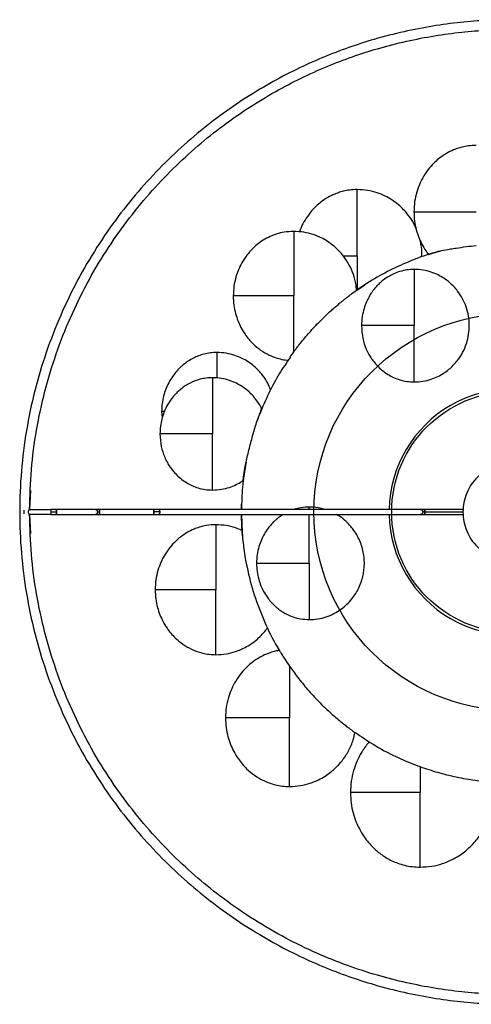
# Model space of a CAD drawing. Header units: millimetres. Extents: x -242 to 158, y -206 to 194.
# Tile 1 of 3: x -242 to -58, y -206 to 194. Entities that reach past the tile are written whole.
import ezdxf

# ---------------------------------------------------------------- set-up
doc = ezdxf.new("R2010")
doc.units = ezdxf.units.MM

msp = doc.modelspace()

# ---------------------------------------------------------------- linework, layer by layer
at = {"color": 7, "linetype": 'Continuous', "lineweight": 25}
for p, q in [((-71.91, 99.65), (-71.99, 99.63)), ((-184.17, 34.62), (-183.91, 32.19)), ((-144.98, 32.01), (-145.39, 30.9)), ((-150.41, 11.37), (-150.5, 10.78)), ((-150.43, 11.24), (-150.33, 11.8)), ((-237.45, 2.64), (-237.77, -5.15)), ((-151.81, -5.15), (-151.77, -3.01)), ((-239.95, -6.89), (-239.95, -5.42)), ((-237.83, -5.15), (-229.21, -5.15)), ((-229.21, -7.15), (-237.83, -7.15)), ((-237.77, -7.14), (-237.45, -14.95)), ((-211.08, -5.15), (-227.51, -5.15)), ((-227.51, -7.15), (-211.08, -7.15)), ((-187.34, -5.15), (-209.39, -5.15)), ((-209.39, -7.15), (-187.34, -7.15)), ((-78.99, -5.15), (-185.65, -5.15)), ((-185.65, -7.15), (-78.99, -7.15)), ((-61.83, -5.15), (-77.29, -5.15)), ((-77.29, -6.15), (-61.81, -6.15)), ((-77.29, -7.15), (-61.69, -7.15)), ((-136.45, -62.22), (-136.96, -61.35)), ((-104.92, -96.25), (-105.48, -95.86))]:
    msp.add_line(p, q, dxfattribs=at)
at = {"color": 7, "linetype": 'Continuous', "lineweight": 25, "flags": 128}
for points in [[(-104.85, 84), (-104.69, 84.1), (-101.68, 86.13)], [(-151.39, -15.83), (-151.64, -12.38), (-151.81, -7.15)]]:
    msp.add_lwpolyline(points, dxfattribs=at)
at = {"color": 7, "linetype": 'Continuous'}
for radius in [80.59, 48.95]:
    msp.add_circle((-41.81, -6.15), radius, dxfattribs=at)
at = {"color": 7, "linetype": 'Continuous', "lineweight": 25}
for start, end in [(61.146, 178.854), (181.146, 298.854)]:
    msp.add_arc((-41.81, -6.15), 50, start, end, dxfattribs=at)
for points, knots in [([(-41.81, 193.85), (-45.23, 193.8), (-52.24, 193.69), (-63, 192.82), (-74.24, 191.32), (-85.94, 189.05), (-97.33, 186.11), (-108.34, 182.57), (-118.91, 178.51), (-129.64, 173.66), (-140.45, 167.98), (-151.28, 161.4), (-162.02, 153.88), (-172.58, 145.38), (-182.86, 135.88), (-192.72, 125.37), (-202.04, 113.86), (-210.68, 101.38), (-218.51, 87.97), (-225.4, 73.72), (-231.23, 58.71), (-235.89, 43.08), (-239.29, 26.95), (-241.35, 10.49), (-242.04, -6.15), (-241.35, -22.79), (-239.29, -39.26), (-235.89, -55.38), (-231.23, -71.02), (-225.4, -86.02), (-218.51, -100.28), (-210.68, -113.68), (-202.04, -126.17), (-192.72, -137.68), (-182.86, -148.19), (-172.58, -157.68), (-162.02, -166.18), (-151.28, -173.7), (-140.45, -180.28), (-129.64, -185.97), (-118.91, -190.81), (-108.34, -194.87), (-97.33, -198.41), (-85.94, -201.35), (-74.24, -203.62), (-63, -205.12), (-52.24, -206), (-45.23, -206.1), (-41.81, -206.15)], [0, 0, 0, 0, 0.016322, 0.033479, 0.05151, 0.070452, 0.090341, 0.107661, 0.125675, 0.144395, 0.163829, 0.18398, 0.204846, 0.226418, 0.248682, 0.271613, 0.29518, 0.319343, 0.344053, 0.369251, 0.394871, 0.420839, 0.447075, 0.473492, 0.5, 0.526508, 0.552925, 0.579161, 0.605129, 0.630749, 0.655947, 0.680657, 0.70482, 0.728387, 0.751318, 0.773582, 0.795154, 0.81602, 0.836171, 0.855605, 0.874325, 0.892339, 0.909659, 0.929548, 0.94849, 0.966521, 0.983678, 1, 1, 1, 1]), ([(-237.81, -5.2), (-237.65, 0.22), (-237.34, 11.06), (-235.17, 27.14), (-231.81, 42.89), (-227.19, 58.14), (-221.44, 72.78), (-214.66, 86.68), (-206.97, 99.75), (-198.49, 111.91), (-189.36, 123.13), (-179.7, 133.37), (-169.65, 142.63), (-159.31, 150.9), (-148.8, 158.23), (-138.22, 164.64), (-127.65, 170.18), (-117.17, 174.9), (-106.84, 178.85), (-96.07, 182.3), (-84.94, 185.17), (-73.51, 187.38), (-62.52, 188.84), (-52.01, 189.7), (-45.15, 189.8), (-41.81, 189.85)], [0, 0, 0, 0, 0.053046, 0.1059, 0.158382, 0.210322, 0.26156, 0.311949, 0.361357, 0.409669, 0.456789, 0.502635, 0.547147, 0.590278, 0.631998, 0.67229, 0.71115, 0.748586, 0.784612, 0.819254, 0.859037, 0.896932, 0.933007, 0.967337, 1, 1, 1, 1]), ([(-56.51, 142.79), (-57.54, 142.75), (-59.44, 142.68), (-61.98, 142.18), (-63.99, 141.59), (-66.13, 140.78), (-68.56, 139.57), (-71.08, 137.87), (-73.4, 135.88), (-75.64, 133.48), (-77.7, 130.56), (-79.41, 127.26), (-80.68, 123.77), (-81.56, 119.91), (-81.67, 117.2), (-81.73, 115.83)], [0, 0, 0, 0, 0.075114, 0.138678, 0.188986, 0.227979, 0.306259, 0.38751, 0.450514, 0.530781, 0.628003, 0.7113, 0.802254, 0.899199, 1, 1, 1, 1]), ([(-104.8, 124.84), (-105.82, 124.8), (-107.72, 124.73), (-110.25, 124.23), (-112.25, 123.64), (-114.39, 122.83), (-116.81, 121.63), (-119.32, 119.94), (-121.64, 117.95), (-123.88, 115.55), (-125.91, 112.63), (-127.39, 109.91), (-127.97, 108.24), (-128.17, 107.64)], [0, 0, 0, 0, 0.099171, 0.183092, 0.249512, 0.300993, 0.404344, 0.511616, 0.594799, 0.700773, 0.829131, 0.939105, 1, 1, 1, 1]), ([(-104.8, 97.95), (-104.8, 99.71), (-104.8, 103.23), (-104.8, 108.31), (-104.8, 112.98), (-104.8, 117.08), (-104.8, 120.45), (-104.8, 122.99), (-104.8, 124.41), (-104.8, 125.01), (-104.8, 124.83), (-104.8, 124.83)], [0, 0, 0, 0, 0.1249066, 0.2496536, 0.3743758, 0.4992713, 0.6241249, 0.7488119, 0.8736202, 0.9985316, 1, 1, 1, 1]), ([(-80.86, 108.95), (-81.13, 109.59), (-81.94, 111.56), (-83.69, 114.14), (-85.86, 116.7), (-88.07, 118.79), (-90.57, 120.65), (-93.49, 122.31), (-96.79, 123.65), (-100.63, 124.64), (-103.38, 124.77), (-104.8, 124.84)], [0, 0, 0, 0, 0.0681818, 0.2096852, 0.3046428, 0.399388, 0.5092085, 0.6115782, 0.7292805, 0.8598387, 1, 1, 1, 1]), ([(-81.73, 115.83), (-81.68, 114.56), (-81.59, 112.09), (-80.86, 108.58), (-79.84, 105.46), (-78.5, 102.57), (-77.15, 100.26), (-76.1, 98.94), (-75.74, 98.48)], [0, 0, 0, 0, 0.203652, 0.395625, 0.571856, 0.729295, 0.906569, 1, 1, 1, 1]), ([(-81.62, 115.83), (-81.65, 115.83), (-81.73, 115.83), (-80.88, 115.83), (-78.8, 115.83), (-75.59, 115.83), (-71.57, 115.83), (-66.9, 115.83), (-61.81, 115.83), (-58.28, 115.83), (-56.51, 115.83)], [0, 0, 0, 0, 0.06794, 0.19722, 0.32616, 0.457826, 0.592165, 0.72787, 0.863848, 1, 1, 1, 1]), ([(-130.55, 107.84), (-130.55, 107.84), (-130.55, 108), (-130.55, 107.42), (-130.55, 106.03), (-130.55, 103.56), (-130.55, 100.27), (-130.55, 96.27), (-130.55, 91.71), (-130.55, 86.75), (-130.55, 83.32), (-130.55, 81.6)], [0, 0, 0, 0, 0.001468, 0.12638, 0.251188, 0.375875, 0.500729, 0.625624, 0.750346, 0.875093, 1, 1, 1, 1]), ([(-130.55, 107.84), (-131.85, 107.78), (-134.17, 107.66), (-137.12, 106.92), (-139.73, 105.98), (-142.27, 104.71), (-144.73, 103.06), (-146.99, 101.12), (-149.17, 98.78), (-151.17, 95.93), (-152.84, 92.72), (-154.08, 89.33), (-154.93, 85.57), (-155.04, 82.94), (-155.1, 81.6)], [0, 0, 0, 0, 0.097636, 0.173714, 0.227914, 0.3062, 0.387458, 0.450468, 0.530741, 0.627971, 0.711275, 0.802237, 0.89919, 1, 1, 1, 1]), ([(-105.03, 83.9), (-105.08, 84.67), (-105.23, 86.86), (-106.22, 90.35), (-107.9, 94.24), (-109.94, 97.4), (-112.07, 99.9), (-114.23, 101.94), (-116.67, 103.75), (-119.52, 105.37), (-122.74, 106.68), (-126.48, 107.65), (-129.16, 107.77), (-130.55, 107.84)], [0, 0, 0, 0, 0.059553, 0.170928, 0.280405, 0.389681, 0.463012, 0.536179, 0.620987, 0.700042, 0.790937, 0.891761, 1, 1, 1, 1]), ([(-78.51, 97.55), (-78.49, 97.79), (-78.36, 99.5), (-78.61, 101.87), (-79.17, 103.9), (-79.34, 104.51)], [0, 0, 0, 0, 0.104116, 0.726474, 1, 1, 1, 1]), ([(-69.99, 100.09), (-71.21, 99.79), (-75.27, 98.77), (-82.1, 96.31), (-90.51, 92.63), (-98.93, 88.07), (-104.26, 84.36), (-106.97, 82.47)], [0, 0, 0, 0, 0.091377, 0.304404, 0.527276, 0.759993, 1, 1, 1, 1]), ([(-71.94, 99.64), (-71.81, 99.68), (-71.56, 99.75), (-70.38, 100.05), (-68.81, 100.38), (-66.87, 100.71), (-65.74, 100.9), (-63.69, 101.21), (-60.64, 101.64), (-57.85, 101.99), (-56.51, 102.15)], [0, 0, 0, 0, 0.036834, 0.071772, 0.316504, 0.392382, 0.465453, 0.53581, 0.777436, 1, 1, 1, 1]), ([(-110.47, 97.95), (-110.33, 97.95), (-108.51, 97.95), (-106.58, 97.95), (-104.8, 97.95)], [0, 0, 0, 0, 0.077369, 1, 1, 1, 1]), ([(-104.8, 97.95), (-104.8, 96.58), (-104.8, 93.85), (-104.8, 90.13), (-104.8, 86.83), (-104.8, 84.96), (-104.8, 84.03)], [0, 0, 0, 0, 0.280225, 0.560227, 0.780092, 1, 1, 1, 1]), ([(-75.74, 98.49), (-75.75, 98.48), (-75.78, 98.48), (-75.53, 98.56), (-75.07, 98.7), (-74.52, 98.87), (-74.02, 99.03), (-73.24, 99.26), (-72.47, 99.49), (-71.94, 99.64)], [0, 0, 0, 0, 0.092941, 0.2936553, 0.48896, 0.5931622, 0.6934694, 0.7901755, 1, 1, 1, 1]), ([(-81.63, 92.4), (-82.63, 92.36), (-84.57, 92.28), (-87.33, 91.63), (-89.78, 90.72), (-92.05, 89.54), (-94.04, 88.18), (-95.73, 86.73), (-97.02, 85.4), (-98.04, 84.18), (-99.02, 82.84), (-100.02, 81.23), (-101.09, 79.09), (-102.07, 76.44), (-102.85, 73.18), (-102.95, 70.8), (-103.01, 69.55)], [0, 0, 0, 0, 0.086225, 0.167806, 0.243261, 0.311315, 0.388801, 0.450521, 0.503434, 0.549139, 0.588366, 0.647587, 0.712772, 0.794716, 0.891493, 1, 1, 1, 1]), ([(-81.63, 46.69), (-80.42, 46.74), (-78.09, 46.86), (-74.84, 47.69), (-72.07, 48.82), (-69.65, 50.19), (-67.57, 51.71), (-65.71, 53.43), (-63.77, 55.65), (-61.86, 58.58), (-60.3, 62.23), (-59.4, 66.04), (-59.14, 69.83), (-59.48, 73.56), (-60.42, 77.16), (-61.9, 80.55), (-63.67, 83.3), (-65.52, 85.48), (-67.4, 87.25), (-69.53, 88.84), (-72, 90.25), (-74.81, 91.39), (-78.08, 92.23), (-80.42, 92.35), (-81.63, 92.4)], [0, 0, 0, 0, 0.051198, 0.098632, 0.141076, 0.17761, 0.216102, 0.249686, 0.284837, 0.340002, 0.396695, 0.451716, 0.504144, 0.55652, 0.608997, 0.660571, 0.712047, 0.746606, 0.781102, 0.82104, 0.858326, 0.901235, 0.948857, 1, 1, 1, 1]), ([(-81.63, 92.31), (-81.63, 92.32), (-81.63, 92.36), (-81.63, 91.59), (-81.63, 90.08), (-81.63, 87.8), (-81.63, 84.61), (-81.63, 80.37), (-81.63, 75.12), (-81.63, 71.41), (-81.63, 69.55)], [0, 0, 0, 0, 0.060392, 0.171134, 0.283115, 0.397209, 0.513876, 0.672917, 0.83535, 1, 1, 1, 1]), ([(-155.1, 81.6), (-155.05, 80.36), (-154.96, 77.96), (-154.25, 74.54), (-153.25, 71.51), (-151.96, 68.69), (-150.46, 66.21), (-148.77, 64), (-146.71, 61.79), (-144, 59.55), (-140.33, 57.38), (-136.7, 56.13), (-134.12, 55.57), (-133.07, 55.51), (-132.92, 55.5)], [0, 0, 0, 0, 0.098823, 0.191979, 0.277496, 0.353894, 0.439918, 0.508877, 0.576607, 0.681576, 0.789989, 0.916659, 0.987978, 1, 1, 1, 1]), ([(-130.55, 81.6), (-132.27, 81.6), (-135.71, 81.6), (-140.66, 81.6), (-145.2, 81.6), (-149.12, 81.6), (-152.25, 81.6), (-154.27, 81.6), (-155.1, 81.6), (-155.02, 81.6), (-154.99, 81.6)], [0, 0, 0, 0, 0.136152, 0.27213, 0.407835, 0.542174, 0.67384, 0.80278, 0.93206, 1, 1, 1, 1]), ([(-130.55, 58.85), (-130.28, 59.22), (-129.75, 59.94), (-128.82, 61.16), (-127.62, 62.68), (-126.1, 64.54), (-124.16, 66.79), (-122.08, 69.09), (-119.85, 71.39), (-117.59, 73.6), (-115.65, 75.39), (-114.05, 76.81), (-112.71, 77.96), (-111.46, 79), (-110.3, 79.93), (-109.22, 80.77), (-108.11, 81.63), (-107.32, 82.22), (-106.99, 82.46), (-106.97, 82.47)], [0, 0, 0, 0, 0.054009, 0.105011, 0.153397, 0.232912, 0.306951, 0.383638, 0.46062, 0.537254, 0.612744, 0.660791, 0.711731, 0.766391, 0.814361, 0.865974, 0.921302, 0.995829, 1, 1, 1, 1]), ([(-130.55, 58.85), (-130.55, 59.79), (-130.55, 61.68), (-130.55, 65.49), (-130.55, 69.53), (-130.55, 73.62), (-130.55, 77.56), (-130.55, 80.25), (-130.55, 81.6)], [0, 0, 0, 0, 0.186573, 0.373331, 0.559903, 0.706462, 0.853172, 1, 1, 1, 1]), ([(-81.63, 69.55), (-83.43, 69.55), (-87.02, 69.55), (-92.1, 69.55), (-96.22, 69.55), (-99.28, 69.55), (-101.39, 69.55), (-102.6, 69.55), (-103.08, 69.55), (-102.96, 69.55), (-102.93, 69.55)], [0, 0, 0, 0, 0.173991, 0.345766, 0.512984, 0.633501, 0.748873, 0.860326, 0.971814, 1, 1, 1, 1]), ([(-103.01, 69.55), (-102.9, 67.8), (-102.7, 64.55), (-101.4, 60.65), (-100.08, 57.96), (-98.99, 56.21), (-97.86, 54.67), (-96.48, 53.08), (-94.61, 51.34), (-92.4, 49.75), (-89.95, 48.44), (-87.4, 47.48), (-84.59, 46.82), (-82.63, 46.73), (-81.63, 46.69)], [0, 0, 0, 0, 0.150568, 0.280142, 0.351522, 0.409565, 0.45768, 0.517313, 0.591326, 0.678662, 0.751916, 0.830704, 0.913837, 1, 1, 1, 1]), ([(-81.63, 46.75), (-81.63, 46.77), (-81.63, 46.81), (-81.63, 47.73), (-81.63, 49.33), (-81.63, 51.64), (-81.63, 54.49), (-81.63, 57.81), (-81.63, 61.51), (-81.63, 65.46), (-81.63, 68.18), (-81.63, 69.55)], [0, 0, 0, 0, 0.083071, 0.191093, 0.300429, 0.411889, 0.525793, 0.641921, 0.759927, 0.879516, 1, 1, 1, 1]), ([(-161.71, 58.64), (-162.62, 58.61), (-164.39, 58.54), (-166.92, 58.03), (-169.2, 57.3), (-171.35, 56.34), (-173.28, 55.22), (-174.97, 54), (-176.49, 52.71), (-178.06, 51.12), (-179.77, 48.97), (-181.29, 46.47), (-182.53, 43.75), (-183.43, 40.93), (-184.05, 37.85), (-184.13, 35.71), (-184.17, 34.62)], [0, 0, 0, 0, 0.074924, 0.145732, 0.211359, 0.27088, 0.339438, 0.394496, 0.442351, 0.503277, 0.578542, 0.667647, 0.742844, 0.8242, 0.910444, 1, 1, 1, 1]), ([(-161.71, 58.64), (-161.71, 58.64), (-161.71, 58.79), (-161.71, 58.26), (-161.71, 56.99), (-161.71, 54.72), (-161.71, 51.82), (-161.71, 49.41), (-161.71, 48.25)], [0, 0, 0, 0, 0.002385, 0.205282, 0.408011, 0.610543, 0.813346, 1, 1, 1, 1]), ([(-139.95, 43.59), (-140.3, 44.46), (-141.13, 46.51), (-142.85, 49.08), (-144.79, 51.37), (-146.77, 53.24), (-149, 54.9), (-151.6, 56.38), (-154.55, 57.58), (-157.98, 58.46), (-160.44, 58.58), (-161.71, 58.64)], [0, 0, 0, 0, 0.0993171, 0.2360923, 0.3278771, 0.4194566, 0.5256075, 0.6245567, 0.7383262, 0.864522, 1, 1, 1, 1]), ([(-131.9, 56.74), (-133.45, 54.51), (-136.71, 49.82), (-140.84, 42.06), (-143.18, 36.47), (-144.36, 33.65)], [0, 0, 0, 0, 0.309222, 0.650591, 1, 1, 1, 1]), ([(-132.01, 56.81), (-131.87, 57.01), (-131.51, 57.53), (-130.92, 58.35), (-130.55, 58.85)], [0, 0, 0, 0, 0.392416, 1, 1, 1, 1]), ([(-163.52, 48.4), (-164.38, 48.37), (-166.07, 48.31), (-169.15, 47.68), (-172.03, 46.6), (-174.52, 45.16), (-176.12, 44), (-177.56, 42.77), (-179.05, 41.25), (-180.68, 39.21), (-182.12, 36.84), (-183.3, 34.25), (-184.16, 31.58), (-184.75, 28.65), (-184.82, 26.62), (-184.86, 25.58)], [0, 0, 0, 0, 0.074937, 0.145757, 0.270752, 0.339322, 0.394389, 0.442253, 0.50319, 0.578468, 0.667589, 0.742799, 0.824169, 0.910428, 1, 1, 1, 1]), ([(-163.52, 48.4), (-163.52, 48.4), (-163.52, 48.55), (-163.52, 48.04), (-163.52, 46.83), (-163.52, 44.68), (-163.52, 41.82), (-163.52, 38.34), (-163.52, 34.38), (-163.52, 30.06), (-163.52, 27.07), (-163.52, 25.58)], [0, 0, 0, 0, 0.001468, 0.12638, 0.251188, 0.375875, 0.500729, 0.625624, 0.750346, 0.875093, 1, 1, 1, 1]), ([(-143.55, 35.71), (-143.66, 35.99), (-144.25, 37.39), (-145.61, 39.32), (-147.44, 41.5), (-149.32, 43.27), (-151.44, 44.85), (-153.92, 46.26), (-156.72, 47.4), (-159.98, 48.24), (-162.31, 48.35), (-163.52, 48.4)], [0, 0, 0, 0, 0.036161, 0.182527, 0.280748, 0.378749, 0.492343, 0.59823, 0.719977, 0.855022, 1, 1, 1, 1]), ([(-183.08, 34.62), (-183.14, 34.62), (-183.83, 34.62), (-184.15, 34.62), (-184.1, 34.62), (-184.08, 34.62)], [0, 0, 0, 0, 0.0591088, 0.6758694, 1, 1, 1, 1]), ([(-145.38, 30.93), (-145.29, 31.16), (-145.11, 31.66), (-144.73, 32.68), (-144.26, 33.92), (-143.81, 35.03), (-143.54, 35.69), (-143.54, 35.71), (-143.53, 35.71)], [0, 0, 0, 0, 0.0808983, 0.1673103, 0.3827921, 0.6127289, 0.8350805, 1, 1, 1, 1]), ([(-150.33, 11.8), (-150.19, 12.57), (-149.89, 14.11), (-149.26, 16.83), (-148.55, 19.71), (-147.79, 22.64), (-147.16, 25.02), (-146.66, 26.82), (-146.1, 28.77), (-145.68, 30.03), (-145.38, 30.93)], [0, 0, 0, 0, 0.13831, 0.276517, 0.414642, 0.551405, 0.688713, 0.757182, 0.827161, 1, 1, 1, 1]), ([(-184.86, 25.58), (-184.76, 23.84), (-184.55, 20.6), (-183.26, 16.72), (-181.95, 14.03), (-180.87, 12.29), (-179.74, 10.75), (-178.36, 9.16), (-176.5, 7.42), (-174.29, 5.83), (-171.84, 4.52), (-169.29, 3.55), (-166.48, 2.89), (-164.52, 2.8), (-163.52, 2.76)], [0, 0, 0, 0, 0.150087, 0.279355, 0.350683, 0.408816, 0.456872, 0.516302, 0.590259, 0.677684, 0.751096, 0.830109, 0.913521, 1, 1, 1, 1]), ([(-163.52, 25.58), (-165.01, 25.58), (-168, 25.58), (-172.31, 25.58), (-176.26, 25.58), (-179.67, 25.58), (-182.38, 25.58), (-184.14, 25.58), (-184.86, 25.58), (-184.8, 25.58), (-184.77, 25.58)], [0, 0, 0, 0, 0.136151, 0.272129, 0.407834, 0.542173, 0.673838, 0.802778, 0.932058, 1, 1, 1, 1]), ([(-163.52, 2.76), (-163.52, 2.76), (-163.52, 2.61), (-163.52, 3.12), (-163.52, 4.33), (-163.52, 6.48), (-163.52, 9.34), (-163.52, 12.82), (-163.52, 16.78), (-163.52, 21.1), (-163.52, 24.09), (-163.52, 25.58)], [0, 0, 0, 0, 0.001468, 0.12638, 0.251188, 0.375875, 0.500729, 0.625624, 0.750346, 0.875093, 1, 1, 1, 1]), ([(-149.87, 14.14), (-150.45, 10.75), (-151.56, 4.37), (-151.67, -2.11), (-151.72, -5.15)], [0, 0, 0, 0, 0.530871, 1, 1, 1, 1]), ([(-151.06, 6.7), (-151.06, 6.68), (-151.07, 6.63), (-151.01, 7.15), (-150.88, 8.14), (-150.7, 9.51), (-150.52, 10.66), (-150.43, 11.24)], [0, 0, 0, 0, 0.117797, 0.353876, 0.588924, 0.792659, 1, 1, 1, 1]), ([(-163.52, 2.76), (-162.31, 2.81), (-159.99, 2.93), (-156.75, 3.75), (-154, 4.89), (-152.13, 5.88), (-151.24, 6.54), (-151.05, 6.68)], [0, 0, 0, 0, 0.272048, 0.524181, 0.749985, 0.944627, 1, 1, 1, 1]), ([(-237.83, -7.15), (-237.85, -7.15), (-237.87, -7.14), (-237.96, -7.06), (-238.09, -6.88), (-238.22, -6.61), (-238.29, -6.36), (-238.31, -6.15), (-238.29, -5.95), (-238.22, -5.69), (-238.09, -5.42), (-237.96, -5.25), (-237.87, -5.16), (-237.85, -5.16), (-237.83, -5.15)], [0, 0, 0, 0, 0.06163, 0.125035, 0.249887, 0.374712, 0.437531, 0.50009, 0.562846, 0.625619, 0.750007, 0.874752, 0.938267, 1, 1, 1, 1]), ([(-41.81, -202.15), (-45.15, -202.1), (-52.01, -202), (-62.52, -201.15), (-73.51, -199.69), (-84.94, -197.47), (-96.78, -194.43), (-108.96, -190.45), (-121.43, -185.43), (-134.07, -179.28), (-146.78, -171.91), (-158.66, -163.73), (-169.65, -154.93), (-179.7, -145.68), (-189.36, -135.44), (-198.49, -124.22), (-206.97, -112.05), (-214.66, -98.98), (-221.44, -85.09), (-227.19, -70.45), (-231.81, -55.19), (-235.17, -39.45), (-237.34, -23.36), (-237.65, -12.53), (-237.81, -7.1)], [0, 0, 0, 0, 0.032663, 0.066994, 0.10307, 0.140965, 0.180749, 0.222482, 0.266217, 0.311991, 0.359823, 0.409713, 0.452845, 0.497357, 0.543205, 0.590325, 0.638638, 0.688046, 0.738436, 0.789675, 0.841616, 0.894099, 0.946953, 1, 1, 1, 1]), ([(-227.51, -5.15), (-227.61, -5.15), (-227.81, -5.15), (-228.23, -5.15), (-228.71, -5.15), (-229.04, -5.15), (-229.21, -5.15)], [0, 0, 0, 0, 0.245958, 0.5, 0.754042, 1, 1, 1, 1]), ([(-229.21, -5.15), (-229.21, -5.17), (-229.21, -5.19), (-229.21, -5.31), (-229.21, -5.43), (-229.21, -5.59), (-229.21, -5.83), (-229.21, -6.02), (-229.21, -6.15)], [0, 0, 0, 0, 0.235606, 0.363365, 0.494595, 0.626614, 0.756648, 1, 1, 1, 1]), ([(-229.21, -6.15), (-229.21, -6.28), (-229.21, -6.48), (-229.21, -6.71), (-229.21, -6.87), (-229.21, -7), (-229.21, -7.12), (-229.21, -7.14), (-229.21, -7.15)], [0, 0, 0, 0, 0.243352, 0.373386, 0.505405, 0.636635, 0.764394, 1, 1, 1, 1]), ([(-229.21, -6.15), (-228.96, -6.15), (-228.45, -6.15), (-227.74, -6.15), (-227.11, -6.15), (-226.81, -6.15), (-226.67, -6.15)], [0, 0, 0, 0, 0.245958, 0.5, 0.754042, 1, 1, 1, 1]), ([(-229.21, -7.15), (-229.04, -7.15), (-228.71, -7.15), (-228.23, -7.15), (-227.81, -7.15), (-227.61, -7.15), (-227.51, -7.15)], [0, 0, 0, 0, 0.245958, 0.5, 0.754042, 1, 1, 1, 1]), ([(-226.67, -6.15), (-226.68, -6.02), (-226.7, -5.83), (-226.8, -5.59), (-226.91, -5.43), (-227.05, -5.31), (-227.25, -5.19), (-227.41, -5.17), (-227.51, -5.15)], [0, 0, 0, 0, 0.243352, 0.373386, 0.505405, 0.636635, 0.764394, 1, 1, 1, 1]), ([(-227.51, -7.15), (-227.41, -7.14), (-227.25, -7.12), (-227.05, -7), (-226.91, -6.87), (-226.8, -6.71), (-226.7, -6.48), (-226.68, -6.28), (-226.67, -6.15)], [0, 0, 0, 0, 0.235606, 0.363365, 0.494595, 0.626614, 0.756648, 1, 1, 1, 1]), ([(-209.39, -5.15), (-209.55, -5.15), (-209.89, -5.15), (-210.36, -5.15), (-210.78, -5.15), (-210.98, -5.15), (-211.08, -5.15)], [0, 0, 0, 0, 0.245958, 0.5, 0.754042, 1, 1, 1, 1]), ([(-211.08, -5.15), (-210.98, -5.17), (-210.81, -5.19), (-210.62, -5.31), (-210.48, -5.43), (-210.37, -5.59), (-210.26, -5.83), (-210.25, -6.02), (-210.23, -6.15)], [0, 0, 0, 0, 0.235606, 0.363365, 0.494595, 0.626614, 0.756648, 1, 1, 1, 1]), ([(-210.23, -6.15), (-210.25, -6.28), (-210.26, -6.48), (-210.37, -6.71), (-210.48, -6.87), (-210.62, -7), (-210.81, -7.12), (-210.98, -7.14), (-211.08, -7.15)], [0, 0, 0, 0, 0.243352, 0.373386, 0.505405, 0.636635, 0.764394, 1, 1, 1, 1]), ([(-211.08, -7.15), (-210.98, -7.15), (-210.78, -7.15), (-210.36, -7.15), (-209.89, -7.15), (-209.55, -7.15), (-209.39, -7.15)], [0, 0, 0, 0, 0.245958, 0.5, 0.754042, 1, 1, 1, 1]), ([(-210.23, -6.15), (-210.18, -6.15), (-210.08, -6.15), (-209.87, -6.15), (-209.64, -6.15), (-209.47, -6.15), (-209.39, -6.15)], [0, 0, 0, 0, 0.245958, 0.5, 0.754042, 1, 1, 1, 1]), ([(-209.39, -5.15), (-209.39, -5.17), (-209.39, -5.19), (-209.39, -5.31), (-209.39, -5.43), (-209.39, -5.59), (-209.39, -5.83), (-209.39, -6.02), (-209.39, -6.15)], [0, 0, 0, 0, 0.235606, 0.363365, 0.494595, 0.626614, 0.756648, 1, 1, 1, 1]), ([(-209.39, -6.15), (-209.39, -6.02), (-209.39, -5.83), (-209.39, -5.59), (-209.39, -5.43), (-209.39, -5.31), (-209.39, -5.19), (-209.39, -5.17), (-209.39, -5.15)], [0, 0, 0, 0, 0.2433523, 0.3733856, 0.5054052, 0.6366347, 0.7643944, 1, 1, 1, 1]), ([(-209.39, -7.15), (-209.39, -7.14), (-209.39, -7.12), (-209.39, -7), (-209.39, -6.87), (-209.39, -6.71), (-209.39, -6.48), (-209.39, -6.28), (-209.39, -6.15)], [0, 0, 0, 0, 0.2356056, 0.3633653, 0.4945948, 0.6266144, 0.7566477, 1, 1, 1, 1]), ([(-209.39, -6.15), (-209.39, -6.28), (-209.39, -6.48), (-209.39, -6.71), (-209.39, -6.87), (-209.39, -7), (-209.39, -7.12), (-209.39, -7.14), (-209.39, -7.15)], [0, 0, 0, 0, 0.243352, 0.373386, 0.505405, 0.636635, 0.764394, 1, 1, 1, 1]), ([(-185.65, -5.15), (-185.74, -5.15), (-185.94, -5.15), (-186.36, -5.15), (-186.84, -5.15), (-187.17, -5.15), (-187.34, -5.15)], [0, 0, 0, 0, 0.245973, 0.5, 0.754027, 1, 1, 1, 1]), ([(-187.34, -6.15), (-187.34, -6.02), (-187.34, -5.83), (-187.34, -5.59), (-187.34, -5.43), (-187.34, -5.31), (-187.34, -5.19), (-187.34, -5.17), (-187.34, -5.15)], [0, 0, 0, 0, 0.2433523, 0.3733856, 0.5054052, 0.6366347, 0.7643944, 1, 1, 1, 1]), ([(-187.34, -5.15), (-187.34, -5.17), (-187.34, -5.19), (-187.34, -5.31), (-187.34, -5.43), (-187.34, -5.59), (-187.34, -5.83), (-187.34, -6.02), (-187.34, -6.15)], [0, 0, 0, 0, 0.235606, 0.363365, 0.494595, 0.626614, 0.756648, 1, 1, 1, 1]), ([(-187.34, -6.15), (-187.34, -6.28), (-187.34, -6.48), (-187.34, -6.71), (-187.34, -6.87), (-187.34, -7), (-187.34, -7.12), (-187.34, -7.14), (-187.34, -7.15)], [0, 0, 0, 0, 0.243352, 0.373386, 0.505405, 0.636635, 0.764394, 1, 1, 1, 1]), ([(-187.34, -7.15), (-187.34, -7.14), (-187.34, -7.12), (-187.34, -7), (-187.34, -6.87), (-187.34, -6.71), (-187.34, -6.48), (-187.34, -6.28), (-187.34, -6.15)], [0, 0, 0, 0, 0.2356056, 0.3633653, 0.4945948, 0.6266144, 0.7566477, 1, 1, 1, 1]), ([(-184.8, -6.15), (-184.95, -6.15), (-185.24, -6.15), (-185.87, -6.15), (-186.58, -6.15), (-187.09, -6.15), (-187.34, -6.15)], [0, 0, 0, 0, 0.245973, 0.5, 0.754027, 1, 1, 1, 1]), ([(-187.34, -7.15), (-187.17, -7.15), (-186.84, -7.15), (-186.36, -7.15), (-185.94, -7.15), (-185.74, -7.15), (-185.65, -7.15)], [0, 0, 0, 0, 0.245973, 0.5, 0.754027, 1, 1, 1, 1]), ([(-184.8, -6.15), (-184.81, -6.02), (-184.83, -5.83), (-184.94, -5.59), (-185.05, -5.43), (-185.18, -5.31), (-185.38, -5.19), (-185.54, -5.17), (-185.65, -5.15)], [0, 0, 0, 0, 0.243352, 0.373386, 0.505405, 0.636635, 0.764394, 1, 1, 1, 1]), ([(-185.65, -7.15), (-185.54, -7.14), (-185.38, -7.12), (-185.18, -7), (-185.05, -6.87), (-184.94, -6.71), (-184.83, -6.48), (-184.81, -6.28), (-184.8, -6.15)], [0, 0, 0, 0, 0.235606, 0.363365, 0.494595, 0.626614, 0.756648, 1, 1, 1, 1]), ([(-151.73, -7.15), (-151.65, -10.47), (-151.46, -17.65), (-149.68, -28.6), (-146.76, -39.87), (-142.53, -50.7), (-138.99, -58.24), (-136.56, -61.94), (-136.26, -62.4)], [0, 0, 0, 0, 0.171101, 0.371262, 0.571423, 0.771585, 0.971746, 1, 1, 1, 1]), ([(-134.8, -7.15), (-135.09, -7.33), (-135.65, -7.67), (-136.46, -8.26), (-137.3, -8.91), (-138.35, -9.83), (-139.6, -11.09), (-141.08, -12.87), (-142.48, -15), (-143.74, -17.51), (-144.75, -20.31), (-145.48, -23.52), (-145.58, -25.82), (-145.63, -27)], [0, 0, 0, 0, 0.043301, 0.082754, 0.127151, 0.17892, 0.259499, 0.353419, 0.472786, 0.583104, 0.709602, 0.849756, 1, 1, 1, 1]), ([(-124.25, -4.14), (-125.36, -4.21), (-127.46, -4.32), (-129.55, -4.78), (-130.48, -5.15), (-130.5, -5.15)], [0, 0, 0, 0, 0.5256857, 0.9915744, 1, 1, 1, 1]), ([(-117.78, -5.15), (-118.74, -4.88), (-120.85, -4.27), (-123.05, -4.19), (-124.25, -4.14)], [0, 0, 0, 0, 0.454058, 1, 1, 1, 1]), ([(-124.25, -5.15), (-124.25, -5.13), (-124.25, -4.59), (-124.25, -4.22), (-124.25, -4.23), (-124.25, -4.23)], [0, 0, 0, 0, 0.0229147, 0.6349662, 1, 1, 1, 1]), ([(-124.25, -49.86), (-123.08, -49.81), (-120.75, -49.7), (-117.36, -48.83), (-114.19, -47.51), (-111.36, -45.77), (-108.92, -43.75), (-106.91, -41.55), (-105.32, -39.3), (-104, -36.88), (-103, -34.38), (-102.34, -31.9), (-101.93, -29.38), (-101.8, -26.73), (-102.08, -22.97), (-103.02, -19.34), (-104.58, -15.97), (-105.93, -13.8), (-107.48, -11.8), (-109.37, -9.86), (-111.35, -8.22), (-112.79, -7.41), (-113.25, -7.15)], [0, 0, 0, 0, 0.05891, 0.1177497, 0.175596, 0.2315676, 0.2848897, 0.3349407, 0.3812746, 0.4236186, 0.4736643, 0.5164512, 0.5528117, 0.6023284, 0.6497466, 0.7424551, 0.7892829, 0.8366799, 0.8712188, 0.9166773, 0.9731502, 1, 1, 1, 1]), ([(-124.25, -27), (-124.25, -25.61), (-124.25, -22.82), (-124.25, -18.77), (-124.25, -15), (-124.25, -11.66), (-124.25, -8.96), (-124.25, -7.7), (-124.25, -7.15)], [0, 0, 0, 0, 0.173385, 0.346573, 0.519665, 0.692989, 0.866356, 1, 1, 1, 1]), ([(-77.29, -5.15), (-77.46, -5.15), (-77.79, -5.15), (-78.27, -5.15), (-78.69, -5.15), (-78.89, -5.15), (-78.99, -5.15)], [0, 0, 0, 0, 0.245973, 0.5, 0.754027, 1, 1, 1, 1]), ([(-78.99, -5.15), (-78.88, -5.17), (-78.72, -5.19), (-78.52, -5.31), (-78.39, -5.43), (-78.28, -5.59), (-78.17, -5.83), (-78.15, -6.02), (-78.14, -6.15)], [0, 0, 0, 0, 0.235606, 0.363365, 0.494595, 0.626614, 0.756648, 1, 1, 1, 1]), ([(-78.14, -6.15), (-78.15, -6.28), (-78.17, -6.48), (-78.28, -6.71), (-78.39, -6.87), (-78.52, -7), (-78.72, -7.12), (-78.88, -7.14), (-78.99, -7.15)], [0, 0, 0, 0, 0.243352, 0.373386, 0.505405, 0.636635, 0.764394, 1, 1, 1, 1]), ([(-78.99, -7.15), (-78.89, -7.15), (-78.69, -7.15), (-78.27, -7.15), (-77.79, -7.15), (-77.46, -7.15), (-77.29, -7.15)], [0, 0, 0, 0, 0.245973, 0.5, 0.754027, 1, 1, 1, 1]), ([(-77.29, -6.15), (-77.37, -6.15), (-77.54, -6.15), (-77.78, -6.15), (-77.99, -6.15), (-78.09, -6.15), (-78.14, -6.15)], [0, 0, 0, 0, 0.245973, 0.5, 0.754027, 1, 1, 1, 1]), ([(-77.29, -6.15), (-77.29, -6.02), (-77.29, -5.83), (-77.29, -5.59), (-77.29, -5.43), (-77.29, -5.31), (-77.29, -5.19), (-77.29, -5.13), (-77.29, -5.19), (-77.29, -5.31), (-77.29, -5.43), (-77.29, -5.59), (-77.29, -5.83), (-77.29, -6.02), (-77.29, -6.15)], [0, 0, 0, 0, 0.121676, 0.186693, 0.252703, 0.318317, 0.382197, 0.5, 0.617803, 0.681683, 0.747297, 0.813307, 0.878324, 1, 1, 1, 1]), ([(-77.29, -6.15), (-77.29, -6.28), (-77.29, -6.48), (-77.29, -6.71), (-77.29, -6.87), (-77.29, -7), (-77.29, -7.12), (-77.29, -7.18), (-77.29, -7.12), (-77.29, -7), (-77.29, -6.87), (-77.29, -6.71), (-77.29, -6.48), (-77.29, -6.28), (-77.29, -6.15)], [0, 0, 0, 0, 0.121676, 0.186693, 0.252703, 0.318317, 0.382197, 0.5, 0.617803, 0.681683, 0.747297, 0.813307, 0.878324, 1, 1, 1, 1]), ([(-162.1, -11.32), (-163.41, -11.38), (-165.74, -11.5), (-168.71, -12.24), (-171.33, -13.19), (-173.89, -14.47), (-176.36, -16.13), (-178.64, -18.08), (-180.83, -20.44), (-182.84, -23.3), (-184.52, -26.52), (-185.77, -29.94), (-186.62, -33.72), (-186.74, -36.37), (-186.79, -37.72)], [0, 0, 0, 0, 0.097636, 0.173714, 0.227914, 0.3062, 0.387458, 0.450468, 0.530741, 0.627971, 0.711275, 0.802237, 0.89919, 1, 1, 1, 1]), ([(-162.1, -11.33), (-162.1, -11.32), (-162.1, -11.15), (-162.1, -11.74), (-162.1, -13.14), (-162.1, -15.62), (-162.1, -18.94), (-162.1, -22.96), (-162.1, -27.54), (-162.1, -32.53), (-162.1, -35.99), (-162.1, -37.72)], [0, 0, 0, 0, 0.001468, 0.12638, 0.251188, 0.375875, 0.500729, 0.625624, 0.750346, 0.875093, 1, 1, 1, 1]), ([(-151.57, -13.66), (-152.42, -13.29), (-154.46, -12.39), (-158.01, -11.52), (-160.71, -11.39), (-162.1, -11.32)], [0, 0, 0, 0, 0.256477, 0.615051, 1, 1, 1, 1]), ([(-145.63, -27), (-145.59, -28.11), (-145.5, -30.27), (-144.85, -33.33), (-143.93, -36.04), (-142.74, -38.54), (-141.38, -40.72), (-139.91, -42.57), (-138.64, -43.89), (-137.57, -44.86), (-136.7, -45.57), (-135.79, -46.23), (-134.63, -46.99), (-132.95, -47.91), (-130.61, -48.88), (-127.64, -49.69), (-125.43, -49.8), (-124.25, -49.86)], [0, 0, 0, 0, 0.095915, 0.186272, 0.269049, 0.342745, 0.425236, 0.490615, 0.546918, 0.583805, 0.61613, 0.643965, 0.680443, 0.736025, 0.80937, 0.898351, 1, 1, 1, 1]), ([(-145.51, -27), (-145.55, -27), (-145.63, -27), (-145, -27), (-143.63, -27), (-141.47, -27), (-138.44, -27), (-134.42, -27), (-129.47, -27), (-125.99, -27), (-124.25, -27)], [0, 0, 0, 0, 0.067156, 0.18049, 0.293218, 0.407787, 0.524597, 0.682497, 0.841124, 1, 1, 1, 1]), ([(-124.25, -27), (-124.25, -28.56), (-124.25, -31.69), (-124.25, -36.19), (-124.25, -40.29), (-124.25, -43.83), (-124.25, -46.7), (-124.25, -48.69), (-124.25, -49.75), (-124.25, -49.75), (-124.25, -49.75)], [0, 0, 0, 0, 0.130626, 0.261075, 0.391531, 0.52216, 0.652695, 0.783094, 0.913675, 1, 1, 1, 1]), ([(-186.79, -37.72), (-186.74, -38.96), (-186.65, -41.38), (-185.94, -44.81), (-184.94, -47.87), (-183.64, -50.7), (-182.13, -53.2), (-180.43, -55.42), (-178.36, -57.64), (-175.63, -59.9), (-172.66, -61.64), (-169.93, -62.79), (-167.54, -63.51), (-164.9, -64.02), (-163.05, -64.08), (-162.1, -64.12)], [0, 0, 0, 0, 0.092924, 0.180519, 0.260931, 0.332768, 0.413656, 0.478499, 0.542186, 0.640889, 0.742829, 0.79972, 0.862093, 0.929155, 1, 1, 1, 1]), ([(-162.1, -37.72), (-163.83, -37.72), (-167.29, -37.72), (-172.27, -37.72), (-176.84, -37.72), (-180.78, -37.72), (-183.92, -37.72), (-185.96, -37.72), (-186.79, -37.72), (-186.72, -37.72), (-186.69, -37.72)], [0, 0, 0, 0, 0.136151, 0.272129, 0.407833, 0.542172, 0.673837, 0.802777, 0.932057, 1, 1, 1, 1]), ([(-162.1, -64.11), (-162.1, -64.11), (-162.1, -64.28), (-162.1, -63.69), (-162.1, -62.3), (-162.1, -59.81), (-162.1, -56.5), (-162.1, -52.48), (-162.1, -47.89), (-162.1, -42.9), (-162.1, -39.45), (-162.1, -37.72)], [0, 0, 0, 0, 0.001468, 0.12638, 0.251188, 0.375875, 0.500729, 0.625624, 0.750346, 0.875093, 1, 1, 1, 1]), ([(-162.1, -64.12), (-160.71, -64.05), (-158.02, -63.92), (-154.28, -62.96), (-151.08, -61.67), (-148.29, -60.09), (-145.88, -58.34), (-143.75, -56.34), (-142.18, -54.67), (-141.46, -53.52), (-141.25, -53.19)], [0, 0, 0, 0, 0.170641, 0.32879, 0.470425, 0.592513, 0.72149, 0.834014, 0.951945, 1, 1, 1, 1]), ([(-136.36, -62.4), (-136.91, -62.49), (-138.17, -62.7), (-139.92, -63.24), (-142.13, -64.07), (-144.64, -65.32), (-147.24, -67.07), (-149.64, -69.13), (-151.95, -71.61), (-154.07, -74.63), (-155.84, -78.03), (-157.15, -81.63), (-158.06, -85.62), (-158.18, -88.41), (-158.24, -89.83)], [0, 0, 0, 0, 0.044378, 0.100194, 0.143456, 0.230306, 0.320453, 0.390355, 0.47941, 0.587275, 0.679692, 0.780604, 0.888162, 1, 1, 1, 1]), ([(-136.36, -62.37), (-136.32, -62.45), (-136.22, -62.6), (-135.44, -63.91), (-134.17, -65.93), (-132.86, -67.87), (-132.2, -68.84)], [0, 0, 0, 0, 0.246413, 0.497193, 0.748421, 1, 1, 1, 1]), ([(-132.2, -68.84), (-131.71, -69.54), (-130.73, -70.93), (-128.97, -73.28), (-127.03, -75.73), (-124.92, -78.25), (-122.68, -80.75), (-120.37, -83.17), (-118.07, -85.45), (-115.88, -87.5), (-113.81, -89.33), (-111.95, -90.9), (-110.27, -92.26), (-108.81, -93.4), (-107.57, -94.34), (-106.57, -95.08), (-105.91, -95.55), (-105.59, -95.78), (-105.6, -95.77), (-105.6, -95.77)], [0, 0, 0, 0, 0.0623558, 0.1245482, 0.1873044, 0.2491649, 0.3121341, 0.3739592, 0.4355969, 0.4981269, 0.5589054, 0.6224208, 0.6837412, 0.747312, 0.8105723, 0.872229, 0.9356351, 0.9968703, 1, 1, 1, 1]), ([(-132.2, -68.84), (-132.2, -69.86), (-132.2, -71.91), (-132.2, -75.57), (-132.2, -79.8), (-132.2, -84.6), (-132.2, -88.09), (-132.2, -89.83)], [0, 0, 0, 0, 0.186832, 0.373563, 0.56007, 0.779904, 1, 1, 1, 1]), ([(-158.24, -89.83), (-158.19, -91.15), (-158.09, -93.7), (-157.34, -97.31), (-156.28, -100.53), (-154.91, -103.53), (-153.32, -106.16), (-151.53, -108.5), (-149.34, -110.84), (-146.47, -113.22), (-143.33, -115.06), (-140.45, -116.27), (-137.94, -117.03), (-135.15, -117.56), (-133.2, -117.63), (-132.2, -117.67)], [0, 0, 0, 0, 0.092924, 0.180519, 0.260931, 0.332768, 0.413656, 0.478499, 0.542186, 0.640889, 0.742829, 0.79972, 0.862093, 0.929155, 1, 1, 1, 1]), ([(-132.2, -89.83), (-134.03, -89.83), (-137.67, -89.83), (-142.93, -89.83), (-147.74, -89.83), (-151.9, -89.83), (-155.21, -89.83), (-157.36, -89.83), (-158.24, -89.83), (-158.16, -89.83), (-158.13, -89.83)], [0, 0, 0, 0, 0.1361513, 0.2721286, 0.4078331, 0.5421722, 0.6738374, 0.8027768, 0.932057, 1, 1, 1, 1]), ([(-132.2, -117.66), (-132.2, -117.66), (-132.2, -117.84), (-132.2, -117.22), (-132.2, -115.75), (-132.2, -113.13), (-132.2, -109.64), (-132.2, -105.4), (-132.2, -100.56), (-132.2, -95.3), (-132.2, -91.66), (-132.2, -89.83)], [0, 0, 0, 0, 0.001468, 0.12638, 0.251188, 0.375875, 0.500729, 0.625624, 0.750346, 0.875093, 1, 1, 1, 1]), ([(-132.2, -117.67), (-130.73, -117.6), (-127.9, -117.46), (-123.96, -116.45), (-120.59, -115.09), (-117.85, -113.55), (-115.7, -112.02), (-113.93, -110.51), (-112.35, -108.94), (-110.33, -106.58), (-108.16, -103.2), (-106.4, -99.31), (-105.86, -96.73), (-105.66, -95.75)], [0, 0, 0, 0, 0.118211, 0.227769, 0.325885, 0.410462, 0.480094, 0.538322, 0.597896, 0.659515, 0.787836, 0.91971, 1, 1, 1, 1]), ([(-105.56, -95.7), (-103.18, -97.35), (-97.92, -101.01), (-89.95, -105.19), (-82.03, -108.64), (-74.83, -111.17), (-67.34, -113.25), (-59.87, -114.74), (-52.29, -115.76), (-47.37, -115.99), (-44.83, -116.11)], [0, 0, 0, 0, 0.133484, 0.295342, 0.41448, 0.531667, 0.647396, 0.772646, 0.882966, 1, 1, 1, 1]), ([(-99.84, -99.59), (-100.04, -99.8), (-101.27, -101.09), (-102.96, -103.66), (-104.91, -107.34), (-106.32, -111.26), (-107.31, -115.59), (-107.44, -118.62), (-107.5, -120.17)], [0, 0, 0, 0, 0.0386093, 0.2378082, 0.4084767, 0.5948339, 0.793466, 1, 1, 1, 1]), ([(-79.21, -109.6), (-79.21, -111.53), (-79.21, -114.98), (-79.21, -118.58), (-79.21, -120.17)], [0, 0, 0, 0, 0.559591, 1, 1, 1, 1]), ([(-107.5, -120.17), (-107.45, -121.59), (-107.34, -124.37), (-106.52, -128.3), (-105.38, -131.8), (-103.88, -135.05), (-102.16, -137.91), (-100.21, -140.46), (-97.84, -143), (-94.71, -145.59), (-91.3, -147.59), (-88.17, -148.9), (-85.44, -149.73), (-82.41, -150.31), (-80.29, -150.38), (-79.21, -150.42)], [0, 0, 0, 0, 0.092924, 0.180519, 0.260931, 0.332768, 0.413656, 0.478499, 0.542186, 0.640889, 0.742829, 0.79972, 0.862093, 0.929155, 1, 1, 1, 1]), ([(-79.21, -120.17), (-81.19, -120.17), (-85.15, -120.17), (-90.86, -120.17), (-96.09, -120.17), (-100.32, -120.17), (-103.51, -120.17), (-105.73, -120.17), (-107.02, -120.17), (-107.54, -120.17), (-107.45, -120.17), (-107.43, -120.17)], [0, 0, 0, 0, 0.136107, 0.272039, 0.407699, 0.541994, 0.647615, 0.75135, 0.854194, 0.958283, 1, 1, 1, 1]), ([(-79.21, -150.42), (-79.21, -150.42), (-79.21, -150.61), (-79.21, -149.94), (-79.21, -148.34), (-79.21, -145.49), (-79.21, -141.69), (-79.21, -137.08), (-79.21, -131.83), (-79.21, -126.11), (-79.21, -122.15), (-79.21, -120.17)], [0, 0, 0, 0, 0.001468, 0.12638, 0.251188, 0.375875, 0.500729, 0.625624, 0.750346, 0.875093, 1, 1, 1, 1]), ([(-79.21, -150.42), (-77.61, -150.35), (-74.53, -150.2), (-70.24, -149.1), (-66.58, -147.62), (-63.6, -145.94), (-61.26, -144.28), (-59.34, -142.64), (-57.62, -140.93), (-55.45, -138.36), (-53.32, -135.26), (-52.26, -132.56), (-51.84, -131.49)], [0, 0, 0, 0, 0.135333, 0.26076, 0.373088, 0.469915, 0.549634, 0.616296, 0.684498, 0.755043, 0.901951, 1, 1, 1, 1])]:
    msp.add_open_spline(points, degree=3, knots=knots, dxfattribs=at)
msp.add_open_spline([(-41.81, 13.85), (-43.12, 13.77), (-45.74, 13.62), (-49.52, 12.43), (-53, 10.59), (-56.05, 8.08), (-58.55, 5.03), (-60.41, 1.55), (-61.55, -2.23), (-61.94, -6.15), (-61.55, -10.08), (-60.41, -13.86), (-58.55, -17.34), (-56.05, -20.39), (-53, -22.89), (-49.52, -24.74), (-45.74, -25.93), (-43.12, -26.08), (-41.81, -26.15)], degree=3, dxfattribs=at)

doc.saveas('drawing.dxf')
